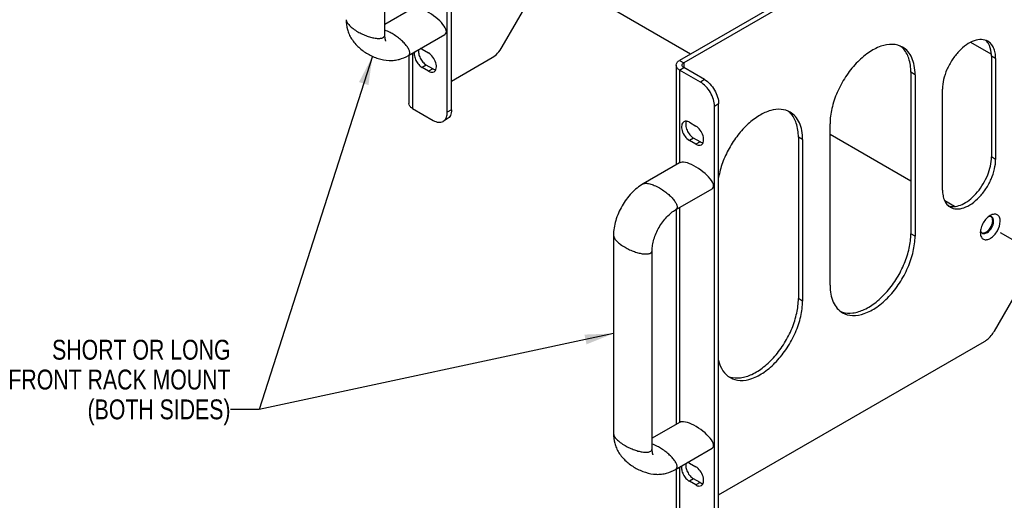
# Model space of a CAD drawing. Header units: inches. Extents: x 0 to 34, y 0 to 22.
# Tile 3 of 42: x 12.9 to 19.1, y 4.8 to 7.9. Entities that reach past the tile are written whole.
import ezdxf

# ---------------------------------------------------------------- set-up
doc = ezdxf.new("R2010")
doc.units = ezdxf.units.IN
doc.header["$LTSCALE"] = 1.87
doc.header["$MEASUREMENT"] = 0
doc.linetypes.add('CENTER', pattern=[0.6, 0.375, -0.075, 0.075, -0.075])
doc.layers.get('0').update_dxf_attribs({"linetype": 'CONTINUOUS'})
for name, color, linetype in [('02___PRT_ALL_AXES', 7, 'CONTINUOUS'), ('DEFAULT_1', 7, 'CENTER'), ('DETAIL', 7, 'CONTINUOUS')]:
    doc.layers.add(name, color=color, linetype=linetype)
doc.styles.get("Standard").update_dxf_attribs({"font": 'txt', "width": 0.8})
doc.dimstyles.get("Standard").update_dxf_attribs({"dimtxt": 0.125, "dimasz": 0.18, "dimexe": 0.125, "dimexo": 0.0625, "dimgap": 0.09, "dimtad": 0, "dimtih": 1, "dimtoh": 1, "dimzin": 0, "dimdsep": 46, "dimtxsty": 'STANDARD', "dimblk": '_FILLED', "dimblk1": '_FILLED', "dimblk2": '_FILLED', "dimcen": 0.09, "dimazin": 0, "dimtol": 1, "dimtp": 0.02, "dimtm": 0.02, "dimtfac": 1, "dimtofl": 0, "dimtmove": 0, "dimatfit": 3, "dimldrblk": '_FILLED', "dimfxl": 1, "dimtolj": 1, "dimtzin": 0, "dimarcsym": 0})

# ---------------------------------------------------------------- blocks, each defined once
blk = doc.blocks.new('_FILLED')
at = {"color": 0, "linetype": 'BYBLOCK'}
blk.add_solid([(0, 0), (-1, 0.174), (-1, -0.174)], dxfattribs=at)

msp = doc.modelspace()

# ---------------------------------------------------------------- linework, layer by layer
at = {"color": 7, "linetype": 'CONTINUOUS'}
for p, q in [((15.5488, 7.2693), (15.5488, 9.9099)), ((15.1569, 7.7567), (15.1569, 9.0039)), ((18.9002, 8.6875), (17.0102, 7.5962)), ((15.3301, 7.922), (15.1569, 7.822)), ((15.3044, 7.6264), (15.5341, 7.759)), ((15.3079, 7.6284), (15.3079, 7.3242)), ((15.3298, 7.6411), (15.3298, 7.2936)), ((16.9882, 7.5656), (16.9882, 6.9387)), ((17.0102, 7.5962), (17.0366, 7.5809)), ((17.0102, 7.5351), (17.0366, 7.5504)), ((17.1408, 7.4597), (17.0102, 7.5351)), ((17.0102, 7.5351), (17.0102, 6.9516)), ((18.4905, 7.5059), (18.464, 7.5211)), ((18.464, 7.5211), (18.464, 6.5054)), ((17.1672, 7.475), (17.1408, 7.4597)), ((17.2556, 7.3219), (17.2291, 7.3066)), ((17.2291, 4.6659), (17.2291, 7.3066)), ((15.3298, 7.2936), (15.4604, 7.2182)), ((15.5752, 7.2845), (15.5488, 7.2693)), ((15.5493, 7.2273), (15.5229, 7.212)), ((17.0104, 6.9516), (16.7808, 6.819)), ((16.9848, 6.6561), (17.2145, 6.7887)), ((16.9882, 6.658), (16.9882, 5.3058)), ((17.0102, 6.6707), (17.0102, 5.3186)), ((18.9844, 6.5842), (18.9786, 6.5876)), ((18.4905, 6.4901), (18.464, 6.5054)), ((16.5942, 6.4958), (16.5942, 5.2486)), ((16.8373, 6.4006), (16.8373, 6.4006)), ((16.8373, 5.1534), (16.8373, 6.4006)), ((17.0104, 5.3186), (16.8373, 5.2187)), ((16.9848, 5.0231), (17.2145, 5.1557)), ((16.9882, 5.0251), (16.9882, 4.7209)), ((17.0102, 5.0377), (17.0102, 4.6903))]:
    msp.add_line(p, q, dxfattribs=at)
at = {"color": 3, "linetype": 'CONTINUOUS'}
for p, q in [((15.5752, 7.2845), (15.5752, 9.9252)), ((18.9266, 8.6722), (17.0366, 7.5809)), ((15.8946, 7.6802), (16.3051, 8.3912)), ((15.5752, 7.4659), (15.8321, 7.6142)), ((17.0366, 7.5809), (17.0366, 7.5504)), ((17.1672, 7.475), (17.0366, 7.5504)), ((18.4905, 7.5059), (18.4905, 6.4901)), ((17.2556, 4.6812), (17.2556, 7.3219)), ((17.956, 6.1815), (17.956, 7.1972)), ((18.9891, 5.8934), (19.3996, 6.6044)), ((17.2556, 4.8626), (18.9266, 5.8274))]:
    msp.add_line(p, q, dxfattribs=at)
at = {"color": 7, "linetype": 'CONTINUOUS'}
for centre, radius, start, end in [((18.3203, 7.5817), 0.1302, 46.45264, 53.59228), ((18.3178, 7.579), 0.1338, 44.65793, 46.47059), ((18.9619, 6.5931), 0.0208, 69.86243, 77.59671), ((18.9622, 6.5939), 0.02, 60.02388, 69.83088), ((18.933, 6.5842), 0.0515, 359.94778, 4.90801), ((18.9363, 6.5334), 0.0352, 193.4305, 198.48626), ((18.9231, 6.5262), 0.02, 230.15996, 239.96641), ((18.0725, 6.1369), 0.1304, 247.53381, 253.19353)]:
    msp.add_arc(centre, radius, start, end, dxfattribs=at)
at = {"color": 3, "linetype": 'CONTINUOUS'}
for centre, radius, start, end in [((18.9824, 6.5122), 0.0815, 179.99941, 180.52925), ((18.9786, 6.5121), 0.0776, 180.50738, 183.72742)]:
    msp.add_arc(centre, radius, start, end, dxfattribs=at)
at = {"color": 7, "linetype": 'CONTINUOUS'}
for centre, start_param, end_param in [((15.4321, 7.8405), -0.164402, 2.977191), ((17.1125, 6.8701), 6.118783, 9.260376), ((17.1125, 5.2372), -0.164402, 2.977191)]:
    msp.add_ellipse(centre, major_axis=(0.1079, -0.0761), ratio=0.35898, start_param=start_param, end_param=end_param, dxfattribs=at)
for points, knots in [([(14.9138, 7.8519), (14.9138, 7.8314), (14.9175, 7.8001), (14.9314, 7.7601), (14.9526, 7.7203), (14.9911, 7.6759), (15.0295, 7.6483), (15.0499, 7.6365)], [0, 0, 0, 0, 0.230642, 0.348932, 0.473347, 0.735271, 1, 1, 1, 1]), ([(14.9138, 7.8519), (14.9139, 7.8461), (14.9175, 7.8367), (14.9253, 7.8252), (14.9375, 7.8114), (14.9578, 7.7942), (14.9764, 7.7821), (14.9867, 7.7762)], [0, 0, 0, 0, 0.161308, 0.2656, 0.386186, 0.670953, 1, 1, 1, 1]), ([(14.9867, 7.7762), (14.996, 7.7708), (15.0153, 7.7608), (15.0448, 7.7487), (15.0737, 7.7398), (15.1003, 7.7347), (15.1204, 7.7337), (15.134, 7.7353), (15.144, 7.738), (15.1523, 7.7431), (15.1564, 7.7506), (15.1569, 7.7547), (15.1569, 7.7567)], [0, 0, 0, 0, 0.171564, 0.343101, 0.505593, 0.650702, 0.772001, 0.822573, 0.866438, 0.936754, 0.967867, 1, 1, 1, 1]), ([(15.2024, 7.7641), (15.1986, 7.7664), (15.1839, 7.7745), (15.1686, 7.7814), (15.1569, 7.7855)], [0, 0, 0, 0, 0.265429, 1, 1, 1, 1]), ([(15.1631, 7.7174), (15.1634, 7.7169), (15.1623, 7.7194), (15.1619, 7.7205), (15.1609, 7.7234), (15.1599, 7.7274), (15.1587, 7.7333), (15.1577, 7.7403), (15.1571, 7.7482), (15.1569, 7.7538), (15.1569, 7.7567)], [0, 0, 0, 0, 0.045649, 0.083747, 0.131603, 0.253589, 0.405809, 0.583685, 0.783106, 1, 1, 1, 1]), ([(15.3044, 7.6264), (15.3062, 7.6275), (15.3094, 7.63), (15.3139, 7.6373), (15.3141, 7.647), (15.3115, 7.657), (15.3061, 7.6696), (15.2952, 7.6864), (15.2774, 7.7069), (15.2553, 7.7275), (15.23, 7.747), (15.2118, 7.7587), (15.2024, 7.7641)], [0, 0, 0, 0, 0.032129, 0.063239, 0.133553, 0.177419, 0.227992, 0.349292, 0.494404, 0.656898, 0.828436, 1, 1, 1, 1]), ([(15.0498, 7.6366), (15.0702, 7.6248), (15.1134, 7.6053), (15.171, 7.5941), (15.2161, 7.5957), (15.2577, 7.6036), (15.2867, 7.6162), (15.3044, 7.6264)], [0, 0, 0, 0, 0.264732, 0.526657, 0.651071, 0.769357, 1, 1, 1, 1]), ([(18.464, 7.5211), (18.464, 7.5507), (18.4577, 7.6057), (18.4305, 7.6554), (18.413, 7.673)], [0, 0, 0, 0, 0.543731, 1, 1, 1, 1]), ([(16.9883, 7.5656), (16.9883, 7.5715), (16.9933, 7.5845), (17.004, 7.5926), (17.0102, 7.5962)], [0, 0, 0, 0, 0.449182, 1, 1, 1, 1]), ([(17.0102, 7.5351), (17.004, 7.5387), (16.9933, 7.5468), (16.9883, 7.5598), (16.9883, 7.5656)], [0, 0, 0, 0, 0.550818, 1, 1, 1, 1]), ([(17.2291, 7.3066), (17.2291, 7.3211), (17.2237, 7.3517), (17.2048, 7.3946), (17.1771, 7.4325), (17.1533, 7.4525), (17.1408, 7.4597)], [0, 0, 0, 0, 0.237232, 0.499994, 0.762759, 1, 1, 1, 1]), ([(15.3298, 7.2936), (15.3236, 7.2972), (15.313, 7.3054), (15.3079, 7.3184), (15.3079, 7.3242)], [0, 0, 0, 0, 0.550778, 1, 1, 1, 1]), ([(15.5405, 7.2309), (15.5419, 7.2336), (15.5471, 7.2457), (15.5488, 7.2591), (15.5488, 7.2693)], [0, 0, 0, 0, 0.228052, 1, 1, 1, 1]), ([(15.4604, 7.2182), (15.4707, 7.2123), (15.4872, 7.2057), (15.5093, 7.2062), (15.5188, 7.2097), (15.5229, 7.212)], [0, 0, 0, 0, 0.54772, 0.781557, 1, 1, 1, 1]), ([(15.5229, 7.212), (15.5247, 7.2131), (15.5319, 7.218), (15.5374, 7.2251), (15.5405, 7.2309)], [0, 0, 0, 0, 0.242549, 1, 1, 1, 1]), ([(16.7808, 6.819), (16.7538, 6.8034), (16.7033, 6.7615), (16.6449, 6.682), (16.6052, 6.5916), (16.5942, 6.5269), (16.5942, 6.4958)], [0, 0, 0, 0, 0.241228, 0.500003, 0.758775, 1, 1, 1, 1]), ([(16.7808, 6.819), (16.7858, 6.8219), (16.7958, 6.8234), (16.8096, 6.8224), (16.8277, 6.8188), (16.8528, 6.8098), (16.8725, 6.7997), (16.8828, 6.7938)], [0, 0, 0, 0, 0.161323, 0.265621, 0.38621, 0.67097, 1, 1, 1, 1]), ([(16.8828, 6.7938), (16.8922, 6.7884), (16.9104, 6.7766), (16.9356, 6.7571), (16.9578, 6.7365), (16.9755, 6.7161), (16.9865, 6.6992), (16.9918, 6.6866), (16.9945, 6.6766), (16.9943, 6.6669), (16.9898, 6.6596), (16.9866, 6.6571), (16.9848, 6.6561)], [0, 0, 0, 0, 0.171564, 0.343102, 0.505596, 0.650708, 0.772008, 0.822581, 0.866447, 0.936761, 0.967871, 1, 1, 1, 1]), ([(16.8373, 6.4006), (16.8373, 6.4116), (16.8395, 6.4352), (16.8512, 6.4849), (16.8787, 6.547), (16.9187, 6.6019), (16.9559, 6.6369), (16.9753, 6.6505), (16.9848, 6.6561)], [0, 0, 0, 0, 0.108295, 0.231396, 0.49999, 0.768588, 0.891695, 1, 1, 1, 1]), ([(18.9181, 6.5069), (18.9251, 6.5051), (18.9429, 6.5094), (18.9635, 6.528), (18.9794, 6.5539), (18.9844, 6.5744), (18.9844, 6.5842)], [0, 0, 0, 0, 0.192886, 0.449079, 0.736387, 1, 1, 1, 1]), ([(18.9664, 6.6134), (18.9653, 6.6137), (18.9604, 6.6144), (18.9554, 6.6135), (18.9518, 6.6124)], [0, 0, 0, 0, 0.233149, 1, 1, 1, 1]), ([(18.9824, 6.5979), (18.982, 6.5989), (18.9806, 6.6025), (18.9785, 6.6059), (18.9764, 6.6079)], [0, 0, 0, 0, 0.266157, 1, 1, 1, 1]), ([(18.0348, 6.0121), (18.0554, 6.0058), (18.1036, 6.0036), (18.1765, 6.0278), (18.2498, 6.0752), (18.3189, 6.1427), (18.379, 6.2253), (18.4259, 6.317), (18.456, 6.4112), (18.464, 6.475), (18.464, 6.5054)], [0, 0, 0, 0, 0.089388, 0.193298, 0.313934, 0.44857, 0.591555, 0.735812, 0.874049, 1, 1, 1, 1]), ([(18.9029, 6.5222), (18.9033, 6.5211), (18.905, 6.5169), (18.9078, 6.513), (18.9103, 6.5109)], [0, 0, 0, 0, 0.268566, 1, 1, 1, 1]), ([(16.5942, 6.4958), (16.5942, 6.49), (16.5979, 6.4806), (16.6057, 6.4691), (16.6178, 6.4552), (16.6382, 6.4381), (16.6568, 6.426), (16.667, 6.4201)], [0, 0, 0, 0, 0.161337, 0.265639, 0.386229, 0.670984, 1, 1, 1, 1]), ([(16.667, 6.4201), (16.6764, 6.4147), (16.6957, 6.4047), (16.7252, 6.3926), (16.7541, 6.3837), (16.7807, 6.3786), (16.8008, 6.3775), (16.8143, 6.3792), (16.8243, 6.3819), (16.8326, 6.387), (16.8367, 6.3945), (16.8373, 6.3985), (16.8373, 6.4006)], [0, 0, 0, 0, 0.171564, 0.343101, 0.505593, 0.650702, 0.772001, 0.822573, 0.866438, 0.936754, 0.967867, 1, 1, 1, 1]), ([(16.5942, 5.2486), (16.5942, 5.2281), (16.5978, 5.1967), (16.6117, 5.1568), (16.6329, 5.1169), (16.6715, 5.0726), (16.7098, 5.045), (16.7303, 5.0332)], [0, 0, 0, 0, 0.230642, 0.348932, 0.473347, 0.735271, 1, 1, 1, 1]), ([(16.5942, 5.2486), (16.5942, 5.2428), (16.5979, 5.2334), (16.6057, 5.2219), (16.6178, 5.208), (16.6381, 5.1909), (16.6568, 5.1788), (16.667, 5.1729)], [0, 0, 0, 0, 0.161308, 0.2656, 0.386186, 0.670953, 1, 1, 1, 1]), ([(16.667, 5.1729), (16.6764, 5.1675), (16.6957, 5.1575), (16.7252, 5.1454), (16.7541, 5.1365), (16.7807, 5.1314), (16.8008, 5.1303), (16.8143, 5.132), (16.8243, 5.1347), (16.8326, 5.1397), (16.8367, 5.1473), (16.8373, 5.1513), (16.8373, 5.1534)], [0, 0, 0, 0, 0.171564, 0.343101, 0.505593, 0.650702, 0.772001, 0.822573, 0.866438, 0.936754, 0.967867, 1, 1, 1, 1]), ([(16.8828, 5.1608), (16.8789, 5.163), (16.8643, 5.1711), (16.8489, 5.1781), (16.8373, 5.1822)], [0, 0, 0, 0, 0.265429, 1, 1, 1, 1]), ([(16.8435, 5.1141), (16.8438, 5.1135), (16.8426, 5.1161), (16.8423, 5.1172), (16.8413, 5.12), (16.8403, 5.124), (16.839, 5.13), (16.8381, 5.137), (16.8374, 5.1449), (16.8373, 5.1505), (16.8373, 5.1534)], [0, 0, 0, 0, 0.045649, 0.083747, 0.131603, 0.253589, 0.405809, 0.583685, 0.783106, 1, 1, 1, 1]), ([(16.9848, 5.0231), (16.9866, 5.0241), (16.9898, 5.0266), (16.9943, 5.034), (16.9945, 5.0437), (16.9918, 5.0537), (16.9865, 5.0663), (16.9755, 5.0831), (16.9578, 5.1036), (16.9356, 5.1242), (16.9104, 5.1437), (16.8922, 5.1554), (16.8828, 5.1608)], [0, 0, 0, 0, 0.032129, 0.063239, 0.133553, 0.177419, 0.227992, 0.349292, 0.494404, 0.656898, 0.828436, 1, 1, 1, 1]), ([(16.7302, 5.0332), (16.7506, 5.0214), (16.7937, 5.002), (16.8514, 4.9908), (16.8965, 4.9923), (16.9381, 5.0003), (16.967, 5.0128), (16.9848, 5.0231)], [0, 0, 0, 0, 0.264732, 0.526657, 0.651071, 0.769357, 1, 1, 1, 1])]:
    msp.add_open_spline(points, degree=3, knots=knots, dxfattribs=at)
at = {"color": 3, "linetype": 'CONTINUOUS'}
for points, knots in [([(15.8321, 7.6142), (15.8446, 7.6214), (15.8684, 7.6414), (15.8865, 7.6663), (15.8946, 7.6802)], [0, 0, 0, 0, 0.474435, 1, 1, 1, 1]), ([(18.4122, 7.6789), (18.3933, 7.6898), (18.3459, 7.702), (18.2696, 7.6867), (18.1916, 7.6441), (18.1168, 7.5778), (18.0507, 7.4933), (17.9988, 7.3972), (17.965, 7.2975), (17.956, 7.2296), (17.956, 7.1972)], [0, 0, 0, 0, 0.086932, 0.186404, 0.303796, 0.437614, 0.582119, 0.729436, 0.871175, 1, 1, 1, 1]), ([(18.4905, 7.5059), (18.4905, 7.525), (18.4876, 7.5614), (18.4728, 7.6115), (18.448, 7.6521), (18.4247, 7.6717), (18.4122, 7.6789)], [0, 0, 0, 0, 0.289789, 0.549054, 0.782226, 1, 1, 1, 1]), ([(17.0257, 7.5656), (17.0257, 7.5686), (17.0282, 7.5751), (17.0335, 7.5791), (17.0366, 7.5809)], [0, 0, 0, 0, 0.449182, 1, 1, 1, 1]), ([(17.0366, 7.5504), (17.0335, 7.5522), (17.0282, 7.5562), (17.0257, 7.5627), (17.0257, 7.5656)], [0, 0, 0, 0, 0.550818, 1, 1, 1, 1]), ([(17.1672, 7.475), (17.1798, 7.4677), (17.2035, 7.4477), (17.2312, 7.4099), (17.2502, 7.3669), (17.2556, 7.3364), (17.2556, 7.3219)], [0, 0, 0, 0, 0.237241, 0.500006, 0.762768, 1, 1, 1, 1]), ([(15.5752, 7.2845), (15.5752, 7.2726), (15.5727, 7.255), (15.5612, 7.2362), (15.5535, 7.2297), (15.5493, 7.2273)], [0, 0, 0, 0, 0.547713, 0.781552, 1, 1, 1, 1]), ([(19.0256, 6.5842), (19.0256, 6.5926), (19.0236, 6.6083), (19.0087, 6.6269), (18.9851, 6.6304), (18.9706, 6.6244), (18.9633, 6.6202)], [0, 0, 0, 0, 0.275401, 0.499998, 0.72462, 1, 1, 1, 1]), ([(18.9633, 6.6202), (18.9544, 6.6151), (18.9377, 6.601), (18.9181, 6.5742), (18.9047, 6.544), (18.9009, 6.5224), (18.9009, 6.5122)], [0, 0, 0, 0, 0.237213, 0.499998, 0.762757, 1, 1, 1, 1]), ([(18.9011, 6.5071), (18.9016, 6.4992), (18.9046, 6.4844), (18.9208, 6.4681), (18.9441, 6.4666), (18.9677, 6.4773), (18.9903, 6.497), (19.0147, 6.5314), (19.0256, 6.5633), (19.0256, 6.5842)], [0, 0, 0, 0, 0.110219, 0.201966, 0.297252, 0.4145, 0.55523, 0.709702, 1, 1, 1, 1]), ([(18.0342, 6.0085), (18.0531, 5.9976), (18.1006, 5.9854), (18.1769, 6.0007), (18.2549, 6.0433), (18.3297, 6.1095), (18.3957, 6.194), (18.4477, 6.2901), (18.4814, 6.3899), (18.4905, 6.4578), (18.4905, 6.4901)], [0, 0, 0, 0, 0.086932, 0.186404, 0.303796, 0.437614, 0.582119, 0.729436, 0.871175, 1, 1, 1, 1]), ([(17.956, 6.1815), (17.956, 6.1623), (17.9589, 6.1259), (17.9736, 6.0759), (17.9985, 6.0353), (18.0218, 6.0157), (18.0342, 6.0085)], [0, 0, 0, 0, 0.289789, 0.549054, 0.782226, 1, 1, 1, 1]), ([(18.9266, 5.8274), (18.9327, 5.8309), (18.9577, 5.8485), (18.9774, 5.873), (18.9891, 5.8934)], [0, 0, 0, 0, 0.229115, 1, 1, 1, 1])]:
    msp.add_open_spline(points, degree=3, knots=knots, dxfattribs=at)
at = {"color": 7, "linetype": 'CONTINUOUS'}
for points in [[(18.9764, 6.6079), (18.9752, 6.6092), (18.9737, 6.6103), (18.9722, 6.6112)], [(18.9842, 6.5886), (18.984, 6.5918), (18.9834, 6.5949), (18.9824, 6.5979)], [(18.9131, 6.5089), (18.9147, 6.508), (18.9164, 6.5073), (18.9181, 6.5069)]]:
    msp.add_open_spline(points, degree=3, dxfattribs=at)
at = {"layer": '02___PRT_ALL_AXES', "color": 7, "linetype": 'CONTINUOUS'}
for p, q in [((15.3911, 7.6657), (15.4315, 7.6424)), ((18.9972, 7.608), (18.9707, 7.6232)), ((18.9707, 7.6232), (18.9707, 6.9884)), ((15.4175, 7.5668), (15.3911, 7.5516)), ((15.4315, 7.5283), (15.3911, 7.5516)), ((15.4579, 7.5435), (15.4315, 7.5283)), ((17.0715, 7.2064), (17.1118, 7.1831)), ((17.0979, 7.1076), (17.0715, 7.0923)), ((17.1118, 7.069), (17.0715, 7.0923)), ((17.1383, 7.0842), (17.1118, 7.069)), ((17.7834, 7.0976), (17.7569, 7.1129)), ((17.7569, 7.1129), (17.7569, 6.0971)), ((18.9972, 6.9731), (18.9707, 6.9884)), ((17.7834, 6.0818), (17.7569, 6.0971)), ((17.0715, 5.0624), (17.1118, 5.0391)), ((17.0979, 4.9635), (17.0715, 4.9482)), ((17.1118, 4.9249), (17.0715, 4.9482)), ((17.1383, 4.9402), (17.1118, 4.9249))]:
    msp.add_line(p, q, dxfattribs=at)
at = {"layer": '02___PRT_ALL_AXES', "color": 3, "linetype": 'CONTINUOUS'}
for p, q in [((15.4579, 7.5435), (15.4175, 7.5668)), ((18.9972, 7.608), (18.9972, 6.9731)), ((18.6631, 6.7802), (18.6631, 7.4151)), ((17.1383, 7.0842), (17.0979, 7.1076)), ((17.7834, 7.0976), (17.7834, 6.0818)), ((17.1383, 4.9402), (17.0979, 4.9635))]:
    msp.add_line(p, q, dxfattribs=at)
at = {"layer": '02___PRT_ALL_AXES', "color": 7, "linetype": 'CONTINUOUS'}
for centre, radius, start, end in [((18.871, 7.6522), 0.0946, 31.58204, 39.56497), ((17.6132, 7.1734), 0.1302, 46.45264, 53.59228), ((17.6107, 7.1707), 0.1338, 44.65793, 46.47059), ((18.7268, 6.7604), 0.084, 251.4888, 257.63724), ((18.7275, 6.7637), 0.0873, 257.61916, 259.74161), ((18.9213, 6.5876), 0.0572, 357.53128, 359.98219), ((18.9176, 6.5308), 0.0212, 255.34272, 257.55213), ((17.3654, 5.7286), 0.1304, 247.53381, 253.19353)]:
    msp.add_arc(centre, radius, start, end, dxfattribs=at)
at = {"layer": '02___PRT_ALL_AXES', "color": 3, "linetype": 'CONTINUOUS'}
for points, knots in [([(18.9482, 7.7161), (18.9364, 7.7229), (18.9068, 7.7305), (18.8591, 7.7209), (18.8103, 7.6943), (18.7636, 7.6529), (18.7223, 7.6001), (18.6898, 7.54), (18.6687, 7.4777), (18.6631, 7.4353), (18.6631, 7.4151)], [0, 0, 0, 0, 0.086933, 0.186403, 0.303795, 0.437613, 0.582118, 0.729437, 0.871173, 1, 1, 1, 1]), ([(18.9972, 7.608), (18.9972, 7.6199), (18.9953, 7.6427), (18.9861, 7.6739), (18.9706, 7.6993), (18.956, 7.7116), (18.9482, 7.7161)], [0, 0, 0, 0, 0.289745, 0.549074, 0.782218, 1, 1, 1, 1]), ([(15.3694, 7.6645), (15.3675, 7.6563), (15.3683, 7.6372), (15.3779, 7.6098), (15.3944, 7.5848), (15.4094, 7.5715), (15.4175, 7.5668)], [0, 0, 0, 0, 0.221958, 0.4839, 0.754863, 1, 1, 1, 1]), ([(15.4579, 7.5435), (15.4595, 7.5426), (15.4655, 7.5395), (15.4722, 7.5374), (15.4772, 7.5369)], [0, 0, 0, 0, 0.271642, 1, 1, 1, 1]), ([(17.7051, 7.2706), (17.688, 7.2804), (17.6462, 7.2924), (17.578, 7.2829), (17.5072, 7.2502), (17.4377, 7.1967), (17.3736, 7.1263), (17.3192, 7.0434), (17.2781, 6.9539), (17.2607, 6.8911), (17.2553, 6.86)], [0, 0, 0, 0, 0.086757, 0.184122, 0.297444, 0.426581, 0.567704, 0.71487, 0.861219, 1, 1, 1, 1]), ([(17.7834, 7.0976), (17.7834, 7.1167), (17.7805, 7.1532), (17.7657, 7.2032), (17.7409, 7.2438), (17.7176, 7.2634), (17.7051, 7.2706)], [0, 0, 0, 0, 0.289789, 0.549054, 0.782226, 1, 1, 1, 1]), ([(17.0523, 7.2128), (17.0487, 7.205), (17.0472, 7.185), (17.0557, 7.1554), (17.0727, 7.1276), (17.089, 7.1127), (17.0979, 7.1076)], [0, 0, 0, 0, 0.209711, 0.470085, 0.747736, 1, 1, 1, 1]), ([(17.1383, 7.0842), (17.1398, 7.0833), (17.1458, 7.0802), (17.1523, 7.0781), (17.1572, 7.0777)], [0, 0, 0, 0, 0.271066, 1, 1, 1, 1]), ([(18.712, 6.6721), (18.7238, 6.6653), (18.7535, 6.6577), (18.8012, 6.6672), (18.8499, 6.6938), (18.8967, 6.7352), (18.9379, 6.7881), (18.9704, 6.8481), (18.9915, 6.9105), (18.9972, 6.9529), (18.9972, 6.9731)], [0, 0, 0, 0, 0.086933, 0.186403, 0.303795, 0.437613, 0.582118, 0.729437, 0.871173, 1, 1, 1, 1]), ([(18.6631, 6.7802), (18.6631, 6.7682), (18.6649, 6.7455), (18.6741, 6.7142), (18.6896, 6.6888), (18.7042, 6.6766), (18.712, 6.6721)], [0, 0, 0, 0, 0.289745, 0.549074, 0.782218, 1, 1, 1, 1]), ([(17.3271, 5.6002), (17.346, 5.5893), (17.3935, 5.5771), (17.4698, 5.5924), (17.5478, 5.635), (17.6226, 5.7012), (17.6886, 5.7858), (17.7406, 5.8819), (17.7743, 5.9816), (17.7834, 6.0495), (17.7834, 6.0818)], [0, 0, 0, 0, 0.086932, 0.186404, 0.303796, 0.437614, 0.582119, 0.729436, 0.871175, 1, 1, 1, 1]), ([(17.2553, 5.7096), (17.2604, 5.6864), (17.2761, 5.6435), (17.309, 5.6107), (17.3271, 5.6002)], [0, 0, 0, 0, 0.531525, 1, 1, 1, 1]), ([(17.0498, 5.0613), (17.0479, 5.053), (17.0486, 5.034), (17.0582, 5.0066), (17.0747, 4.9815), (17.0898, 4.9682), (17.0979, 4.9635)], [0, 0, 0, 0, 0.221808, 0.483732, 0.754768, 1, 1, 1, 1]), ([(17.1383, 4.9402), (17.1398, 4.9393), (17.1458, 4.9362), (17.1523, 4.9341), (17.1572, 4.9336)], [0, 0, 0, 0, 0.271066, 1, 1, 1, 1])]:
    msp.add_open_spline(points, degree=3, knots=knots, dxfattribs=at)
at = {"layer": '02___PRT_ALL_AXES', "color": 7, "linetype": 'CONTINUOUS'}
msp.add_open_spline([(18.9439, 7.7125), (18.9409, 7.7162), (18.9375, 7.7196), (18.9339, 7.7227)], degree=3, dxfattribs=at)
for points, knots in [([(18.9707, 7.6232), (18.9707, 7.6307), (18.9694, 7.6578), (18.9619, 7.6851), (18.9516, 7.7018)], [0, 0, 0, 0, 0.277102, 1, 1, 1, 1]), ([(15.3429, 7.6492), (15.3411, 7.641), (15.3418, 7.622), (15.3515, 7.5946), (15.3679, 7.5696), (15.383, 7.5562), (15.3911, 7.5516)], [0, 0, 0, 0, 0.221958, 0.4839, 0.754863, 1, 1, 1, 1]), ([(15.3911, 7.6657), (15.3902, 7.6662), (15.3867, 7.6681), (15.3829, 7.6697), (15.3801, 7.6706)], [0, 0, 0, 0, 0.261113, 1, 1, 1, 1]), ([(15.4664, 7.5248), (15.4699, 7.5268), (15.4762, 7.5333), (15.4808, 7.5469), (15.4812, 7.5634), (15.4762, 7.5881), (15.4612, 7.6173), (15.4423, 7.6361), (15.4315, 7.6424)], [0, 0, 0, 0, 0.087145, 0.186858, 0.304535, 0.438678, 0.730132, 1, 1, 1, 1]), ([(15.4315, 7.5283), (15.4372, 7.5249), (15.4488, 7.5201), (15.4617, 7.5221), (15.4664, 7.5248)], [0, 0, 0, 0, 0.550813, 1, 1, 1, 1]), ([(17.7569, 7.1129), (17.7569, 7.1425), (17.7506, 7.1974), (17.7233, 7.2471), (17.7059, 7.2648)], [0, 0, 0, 0, 0.543731, 1, 1, 1, 1]), ([(17.0365, 7.2099), (17.033, 7.2078), (17.0267, 7.2014), (17.0221, 7.1877), (17.0217, 7.1713), (17.0268, 7.1465), (17.0417, 7.1174), (17.0606, 7.0985), (17.0715, 7.0923)], [0, 0, 0, 0, 0.087145, 0.186857, 0.304533, 0.438673, 0.730122, 1, 1, 1, 1]), ([(17.0715, 7.2064), (17.0657, 7.2097), (17.0541, 7.2145), (17.0412, 7.2126), (17.0365, 7.2099)], [0, 0, 0, 0, 0.550836, 1, 1, 1, 1]), ([(17.1468, 7.0655), (17.1503, 7.0675), (17.1566, 7.074), (17.1612, 7.0876), (17.1616, 7.1041), (17.1565, 7.1288), (17.1416, 7.158), (17.1226, 7.1768), (17.1118, 7.1831)], [0, 0, 0, 0, 0.087145, 0.186857, 0.304533, 0.438673, 0.730122, 1, 1, 1, 1]), ([(17.1118, 7.069), (17.1176, 7.0656), (17.1292, 7.0608), (17.1421, 7.0628), (17.1468, 7.0655)], [0, 0, 0, 0, 0.550836, 1, 1, 1, 1]), ([(18.712, 6.6778), (18.7402, 6.6727), (18.7894, 6.687), (18.8435, 6.7254), (18.8997, 6.7828), (18.9512, 6.8701), (18.9707, 6.9501), (18.9707, 6.9884)], [0, 0, 0, 0, 0.195844, 0.318525, 0.453987, 0.739074, 1, 1, 1, 1]), ([(18.9239, 6.5101), (18.9297, 6.5113), (18.9417, 6.5172), (18.9622, 6.5364), (18.973, 6.5569), (18.9765, 6.5715)], [0, 0, 0, 0, 0.210711, 0.462496, 1, 1, 1, 1]), ([(18.9765, 6.6013), (18.9762, 6.6023), (18.9748, 6.6059), (18.9726, 6.6093), (18.9706, 6.6113)], [0, 0, 0, 0, 0.266157, 1, 1, 1, 1]), ([(18.9786, 6.5876), (18.9786, 6.5888), (18.9784, 6.5934), (18.9776, 6.598), (18.9765, 6.6013)], [0, 0, 0, 0, 0.266201, 1, 1, 1, 1]), ([(18.9765, 6.5715), (18.9768, 6.5726), (18.9778, 6.5771), (18.9784, 6.5817), (18.9785, 6.5851)], [0, 0, 0, 0, 0.259835, 1, 1, 1, 1]), ([(18.9131, 6.5101), (18.9139, 6.5099), (18.9175, 6.5093), (18.9212, 6.5096), (18.9239, 6.5101)], [0, 0, 0, 0, 0.237849, 1, 1, 1, 1]), ([(17.3277, 5.6038), (17.3483, 5.5976), (17.3965, 5.5954), (17.4694, 5.6195), (17.5427, 5.667), (17.6118, 5.7344), (17.6719, 5.817), (17.7188, 5.9088), (17.7489, 6.003), (17.7569, 6.0667), (17.7569, 6.0971)], [0, 0, 0, 0, 0.089388, 0.193298, 0.313934, 0.44857, 0.591555, 0.735812, 0.874049, 1, 1, 1, 1]), ([(17.0233, 5.046), (17.0215, 5.0378), (17.0222, 5.0187), (17.0318, 4.9913), (17.0483, 4.9663), (17.0634, 4.9529), (17.0715, 4.9482)], [0, 0, 0, 0, 0.221808, 0.483732, 0.754768, 1, 1, 1, 1]), ([(17.0715, 5.0624), (17.0705, 5.0629), (17.0669, 5.0649), (17.0631, 5.0664), (17.0603, 5.0673)], [0, 0, 0, 0, 0.261282, 1, 1, 1, 1]), ([(17.1468, 4.9215), (17.1503, 4.9235), (17.1566, 4.93), (17.1612, 4.9436), (17.1616, 4.96), (17.1565, 4.9848), (17.1416, 5.0139), (17.1226, 5.0328), (17.1118, 5.0391)], [0, 0, 0, 0, 0.087145, 0.186857, 0.304533, 0.438673, 0.730122, 1, 1, 1, 1]), ([(17.1118, 4.9249), (17.1176, 4.9216), (17.1292, 4.9168), (17.1421, 4.9188), (17.1468, 4.9215)], [0, 0, 0, 0, 0.550836, 1, 1, 1, 1])]:
    msp.add_open_spline(points, degree=3, knots=knots, dxfattribs=at)
at = {"layer": 'DEFAULT_1', "color": 2, "linetype": 'CENTER'}
for p, q in [((17.0792, 7.636), (15.8249, 8.3602)), ((18.9693, 7.6355), (18.8413, 7.7094)), ((18.464, 6.8364), (17.956, 7.1298)), ((18.7392, 6.6775), (18.6776, 6.7131)), ((20.6057, 5.5998), (18.9195, 6.5734))]:
    msp.add_line(p, q, dxfattribs=at)

# ---------------------------------------------------------------- texts
at = {"layer": 'DETAIL', "color": 2, "linetype": 'CONTINUOUS', "insert": (14.1864, 5.8382), "char_height": 0.125, "width": 1.6, "attachment_point": 3, "line_spacing_factor": 0.9}
msp.add_mtext('SHORT OR LONG\\PFRONT RACK MOUNT\\P(BOTH SIDES)', dxfattribs=at)

# ---------------------------------------------------------------- leaders
at = {"layer": 'DETAIL', "color": 2, "linetype": 'CONTINUOUS'}
for points in [[(15.079, 7.6215), (14.3664, 5.4007), (14.1864, 5.4007)], [(16.5942, 5.8779), (14.3664, 5.4007), (14.1864, 5.4007)]]:
    msp.add_leader(points, dimstyle='STANDARD', override={"dimtad": 0}, dxfattribs=at)

doc.saveas('drawing.dxf')
